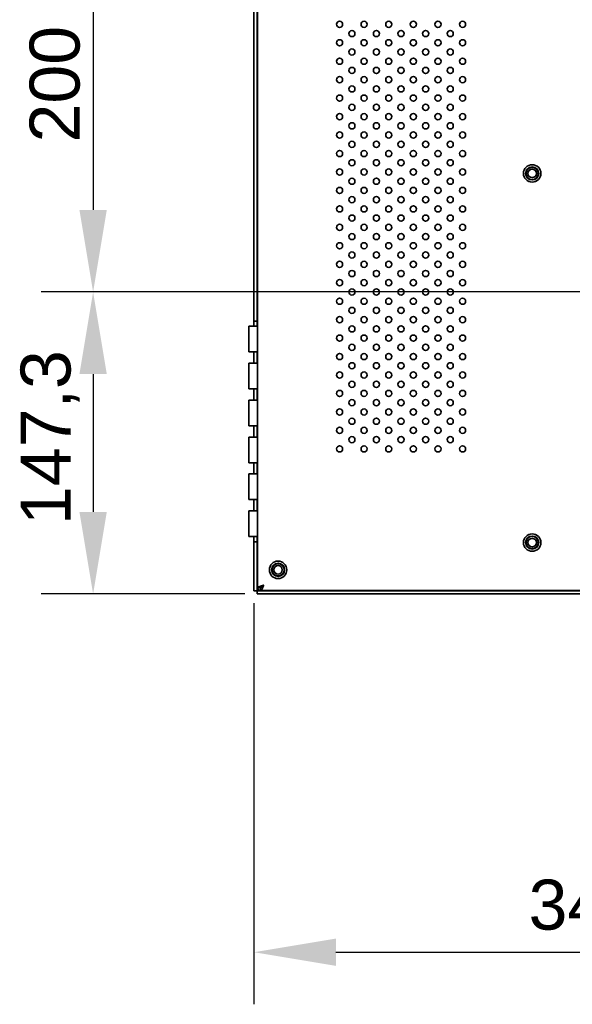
# Model space of a CAD drawing. Header units: millimetres. Extents: x 0 to 5110, y 0 to 2376.
# Tile 45 of 95: x 2106 to 2376, y 1303 to 1783. Entities that reach past the tile are written whole.
import ezdxf

# ---------------------------------------------------------------- set-up
doc = ezdxf.new("R2010")
doc.units = ezdxf.units.MM
doc.header["$LTSCALE"] = 8
doc.layers.add('Bemaßungen(ISO)', color=7, linetype='Continuous', lineweight=18)
doc.layers.add('Sichtbare Kanten(ISO)', color=7, linetype='Continuous', lineweight=35)
doc.styles.add('Aktuell-ISOGroßer Text', font='arial.ttf')
doc.dimstyles.new('X.XXXGroßer Text', dxfattribs={"dimscale": 8, "dimtxt": 3.048, "dimasz": 5, "dimexe": 3.175, "dimexo": 0.75, "dimgap": 0.762, "dimtad": 1, "dimdec": 1, "dimrnd": 1e-08, "dimzin": 12, "dimtxsty": 'Aktuell-ISOGroßer Text', "dimcen": 0.09, "dimdle": 10, "dimclrd": 256, "dimclre": 256, "dimclrt": 7, "dimadec": 0, "dimazin": 3, "dimtfac": 0.656168, "dimtdec": 1, "dimtmove": 0, "dimatfit": 3, "dimfxl": 1, "dimtolj": 1, "dimlwd": 25, "dimlwe": 25, "dimarcsym": 0})

# ---------------------------------------------------------------- blocks, each defined once
blk = doc.blocks.new('*D15')
at = {"layer": 'Bemaßungen(ISO)', "color": 250, "linetype": 'Continuous', "lineweight": 25, "true_color": 0x3f3f3f, "transparency": 16777216}
for p, q in [((2530.52, 1850.25), (2116.87, 1850.25)), ((2142.27, 1810.25), (2142.27, 1690.25)), ((2530.52, 1650.25), (2116.87, 1650.25))]:
    blk.add_line(p, q, dxfattribs=at)
at = {"layer": 'Bemaßungen(ISO)', "color": 250, "linetype": 'Continuous', "true_color": 0x3f3f3f, "transparency": 16777216}
for points in [[(2135.6, 1810.25), (2148.93, 1810.25), (2142.27, 1850.25)], [(2135.6, 1690.25), (2148.93, 1690.25), (2142.27, 1650.25)]]:
    blk.add_solid(points, dxfattribs=at)
at = {"layer": 'Defpoints', "color": 0, "linetype": 'Continuous', "transparency": 16777216}
for p in [(2536.52, 1850.25), (2142.27, 1650.25), (2536.52, 1650.25)]:
    blk.add_point(p, dxfattribs=at)
at = {"layer": 'Bemaßungen(ISO)', "color": 7, "linetype": 'Continuous', "lineweight": 25, "transparency": 16777216, "insert": (2111.27, 1723.15), "char_height": 24.384, "attachment_point": 1, "rotation": 90, "style": 'Aktuell-ISOGroßer Text'}
blk.add_mtext('\\A1;200', dxfattribs=at)
blk = doc.blocks.new('*D16')
at = {"layer": 'Bemaßungen(ISO)', "color": 250, "linetype": 'Continuous', "lineweight": 25, "true_color": 0x3f3f3f, "transparency": 16777216}
for p, q in [((2450.52, 1650.25), (2116.87, 1650.25)), ((2142.27, 1610.25), (2142.27, 1543)), ((2216.27, 1503), (2116.87, 1503))]:
    blk.add_line(p, q, dxfattribs=at)
at = {"layer": 'Bemaßungen(ISO)', "color": 250, "linetype": 'Continuous', "true_color": 0x3f3f3f, "transparency": 16777216}
for points in [[(2135.6, 1610.25), (2148.93, 1610.25), (2142.27, 1650.25)], [(2135.6, 1543), (2148.93, 1543), (2142.27, 1503)]]:
    blk.add_solid(points, dxfattribs=at)
at = {"layer": 'Defpoints', "color": 0, "linetype": 'Continuous', "transparency": 16777216}
for p in [(2456.52, 1650.25), (2142.27, 1503), (2222.27, 1503)]:
    blk.add_point(p, dxfattribs=at)
at = {"layer": 'Bemaßungen(ISO)', "color": 7, "linetype": 'Continuous', "lineweight": 25, "transparency": 16777216, "insert": (2106.86, 1536.63), "char_height": 24.384, "attachment_point": 1, "rotation": 90, "style": 'Aktuell-ISOGroßer Text'}
blk.add_mtext('\\A1;147,3', dxfattribs=at)
blk = doc.blocks.new('*D21')
at = {"layer": 'Bemaßungen(ISO)', "color": 250, "linetype": 'Continuous', "lineweight": 25, "true_color": 0x3f3f3f, "transparency": 16777216}
for p, q in [((2561.52, 1619.25), (2561.52, 1302.93)), ((2220.77, 1498.5), (2220.77, 1302.93)), ((2260.77, 1328.33), (2521.52, 1328.33))]:
    blk.add_line(p, q, dxfattribs=at)
at = {"layer": 'Bemaßungen(ISO)', "color": 250, "linetype": 'Continuous', "true_color": 0x3f3f3f, "transparency": 16777216}
for points in [[(2260.77, 1335), (2260.77, 1321.66), (2220.77, 1328.33)], [(2521.52, 1335), (2521.52, 1321.66), (2561.52, 1328.33)]]:
    blk.add_solid(points, dxfattribs=at)
at = {"layer": 'Defpoints', "color": 0, "linetype": 'Continuous', "transparency": 16777216}
for p in [(2561.52, 1625.25), (2220.77, 1504.5), (2561.52, 1328.33)]:
    blk.add_point(p, dxfattribs=at)
at = {"layer": 'Bemaßungen(ISO)', "color": 7, "linetype": 'Continuous', "lineweight": 25, "transparency": 16777216, "insert": (2354.76, 1363.73), "char_height": 24.384, "attachment_point": 1, "style": 'Aktuell-ISOGroßer Text'}
blk.add_mtext('\\A1;340,7', dxfattribs=at)

msp = doc.modelspace()

# ---------------------------------------------------------------- linework, layer by layer
at = {"layer": 'Sichtbare Kanten(ISO)'}
for p, q in [((2220.77, 1635.95), (2220.77, 2023)), ((2222.27, 1635.95), (2222.27, 2023)), ((2222.52, 1506.25), (2222.52, 2021.25)), ((2218.32, 1633.5), (2218.32, 1621)), ((2222.52, 1633.5), (2218.32, 1633.5)), ((2220.77, 1635.95), (2222.27, 1635.95)), ((2220.77, 1633.5), (2220.77, 1635.95)), ((2222.27, 1633.5), (2222.27, 1635.95)), ((2222.52, 1621), (2218.32, 1621)), ((2220.77, 1615.5), (2220.77, 1621)), ((2222.27, 1615.5), (2222.27, 1621)), ((2218.32, 1615.5), (2218.32, 1603)), ((2222.52, 1615.5), (2218.32, 1615.5)), ((2222.52, 1603), (2218.32, 1603)), ((2220.77, 1597.5), (2220.77, 1603)), ((2222.27, 1597.5), (2222.27, 1603)), ((2218.32, 1597.5), (2218.32, 1585)), ((2222.52, 1597.5), (2218.32, 1597.5)), ((2222.52, 1585), (2218.32, 1585)), ((2220.77, 1579.5), (2220.77, 1585)), ((2222.27, 1579.5), (2222.27, 1585)), ((2218.32, 1579.5), (2218.32, 1567)), ((2222.52, 1579.5), (2218.32, 1579.5)), ((2222.52, 1567), (2218.32, 1567)), ((2220.77, 1561.5), (2220.77, 1567)), ((2222.27, 1561.5), (2222.27, 1567)), ((2218.32, 1561.5), (2218.32, 1549)), ((2222.52, 1561.5), (2218.32, 1561.5)), ((2222.52, 1549), (2218.32, 1549)), ((2220.77, 1543.5), (2220.77, 1549)), ((2222.27, 1543.5), (2222.27, 1549)), ((2218.32, 1543.5), (2218.32, 1531)), ((2222.52, 1543.5), (2218.32, 1543.5)), ((2222.52, 1531), (2218.32, 1531)), ((2220.77, 1528.45), (2220.77, 1531)), ((2220.77, 1504.5), (2220.77, 1528.45)), ((2220.77, 1528.45), (2222.27, 1528.45)), ((2222.27, 1528.45), (2222.27, 1531)), ((2222.27, 1504.5), (2222.27, 1528.45)), ((2222.27, 1504.5), (2220.77, 1504.5)), ((2222.27, 1504.5), (2222.27, 1503)), ((3100.77, 1504.5), (2222.27, 1504.5)), ((3100.77, 1503), (2222.27, 1503)), ((2223.92, 1506.11), (2222.56, 1506.11)), ((3099.11, 1504.75), (2223.92, 1504.75))]:
    msp.add_line(p, q, dxfattribs=at)
for centre, radius in [((2262.52, 1780.75), 1.5), ((2274.52, 1780.75), 1.5), ((2286.52, 1780.75), 1.5), ((2298.52, 1780.75), 1.5), ((2310.52, 1780.75), 1.5), ((2322.52, 1780.75), 1.5), ((2268.52, 1776.25), 1.5), ((2280.52, 1776.25), 1.5), ((2292.52, 1776.25), 1.5), ((2304.52, 1776.25), 1.5), ((2316.52, 1776.25), 1.5), ((2262.52, 1771.75), 1.5), ((2274.52, 1771.75), 1.5), ((2286.52, 1771.75), 1.5), ((2298.52, 1771.75), 1.5), ((2310.52, 1771.75), 1.5), ((2322.52, 1771.75), 1.5), ((2268.52, 1767.25), 1.5), ((2280.52, 1767.25), 1.5), ((2292.52, 1767.25), 1.5), ((2304.52, 1767.25), 1.5), ((2316.52, 1767.25), 1.5), ((2262.52, 1762.75), 1.5), ((2274.52, 1762.75), 1.5), ((2286.52, 1762.75), 1.5), ((2298.52, 1762.75), 1.5), ((2310.52, 1762.75), 1.5), ((2322.52, 1762.75), 1.5), ((2268.52, 1758.25), 1.5), ((2280.52, 1758.25), 1.5), ((2292.52, 1758.25), 1.5), ((2304.52, 1758.25), 1.5), ((2316.52, 1758.25), 1.5), ((2262.52, 1753.75), 1.5), ((2274.52, 1753.75), 1.5), ((2286.52, 1753.75), 1.5), ((2298.52, 1753.75), 1.5), ((2310.52, 1753.75), 1.5), ((2322.52, 1753.75), 1.5), ((2268.52, 1749.25), 1.5), ((2280.52, 1749.25), 1.5), ((2292.52, 1749.25), 1.5), ((2304.52, 1749.25), 1.5), ((2316.52, 1749.25), 1.5), ((2262.52, 1744.75), 1.5), ((2274.52, 1744.75), 1.5), ((2286.52, 1744.75), 1.5), ((2298.52, 1744.75), 1.5), ((2310.52, 1744.75), 1.5), ((2322.52, 1744.75), 1.5), ((2268.52, 1740.25), 1.5), ((2280.52, 1740.25), 1.5), ((2292.52, 1740.25), 1.5), ((2304.52, 1740.25), 1.5), ((2316.52, 1740.25), 1.5), ((2262.52, 1735.75), 1.5), ((2274.52, 1735.75), 1.5), ((2286.52, 1735.75), 1.5), ((2298.52, 1735.75), 1.5), ((2310.52, 1735.75), 1.5), ((2322.52, 1735.75), 1.5), ((2268.52, 1731.25), 1.5), ((2280.52, 1731.25), 1.5), ((2292.52, 1731.25), 1.5), ((2304.52, 1731.25), 1.5), ((2316.52, 1731.25), 1.5), ((2262.52, 1726.75), 1.5), ((2268.52, 1722.25), 1.5), ((2274.52, 1726.75), 1.5), ((2280.52, 1722.25), 1.5), ((2286.52, 1726.75), 1.5), ((2292.52, 1722.25), 1.5), ((2298.52, 1726.75), 1.5), ((2304.52, 1722.25), 1.5), ((2310.52, 1726.75), 1.5), ((2316.52, 1722.25), 1.5), ((2322.52, 1726.75), 1.5), ((2262.52, 1717.75), 1.5), ((2274.52, 1717.75), 1.5), ((2286.52, 1717.75), 1.5), ((2298.52, 1717.75), 1.5), ((2310.52, 1717.75), 1.5), ((2322.52, 1717.75), 1.5), ((2268.52, 1713.25), 1.5), ((2280.52, 1713.25), 1.5), ((2292.52, 1713.25), 1.5), ((2304.52, 1713.25), 1.5), ((2316.52, 1713.25), 1.5), ((2262.52, 1708.75), 1.5), ((2274.52, 1708.75), 1.5), ((2286.52, 1708.75), 1.5), ((2298.52, 1708.75), 1.5), ((2310.52, 1708.75), 1.5), ((2322.52, 1708.75), 1.5), ((2356.52, 1708.05), 4.25), ((2356.52, 1708.05), 3.2), ((2356.52, 1708.05), 2.96), ((2356.52, 1708.05), 2.07), ((2268.52, 1704.25), 1.5), ((2280.52, 1704.25), 1.5), ((2292.52, 1704.25), 1.5), ((2304.52, 1704.25), 1.5), ((2316.52, 1704.25), 1.5), ((2262.52, 1699.75), 1.5), ((2274.52, 1699.75), 1.5), ((2286.52, 1699.75), 1.5), ((2298.52, 1699.75), 1.5), ((2310.52, 1699.75), 1.5), ((2322.52, 1699.75), 1.5), ((2268.52, 1695.25), 1.5), ((2280.52, 1695.25), 1.5), ((2292.52, 1695.25), 1.5), ((2304.52, 1695.25), 1.5), ((2316.52, 1695.25), 1.5), ((2262.52, 1690.75), 1.5), ((2274.52, 1690.75), 1.5), ((2286.52, 1690.75), 1.5), ((2298.52, 1690.75), 1.5), ((2310.52, 1690.75), 1.5), ((2322.52, 1690.75), 1.5), ((2268.52, 1686.25), 1.5), ((2280.52, 1686.25), 1.5), ((2292.52, 1686.25), 1.5), ((2304.52, 1686.25), 1.5), ((2316.52, 1686.25), 1.5), ((2262.52, 1681.75), 1.5), ((2274.52, 1681.75), 1.5), ((2286.52, 1681.75), 1.5), ((2298.52, 1681.75), 1.5), ((2310.52, 1681.75), 1.5), ((2322.52, 1681.75), 1.5), ((2268.52, 1677.25), 1.5), ((2280.52, 1677.25), 1.5), ((2292.52, 1677.25), 1.5), ((2304.52, 1677.25), 1.5), ((2316.52, 1677.25), 1.5), ((2262.52, 1672.75), 1.5), ((2274.52, 1672.75), 1.5), ((2286.52, 1672.75), 1.5), ((2298.52, 1672.75), 1.5), ((2310.52, 1672.75), 1.5), ((2322.52, 1672.75), 1.5), ((2268.52, 1668.25), 1.5), ((2280.52, 1668.25), 1.5), ((2292.52, 1668.25), 1.5), ((2304.52, 1668.25), 1.5), ((2316.52, 1668.25), 1.5), ((2262.52, 1663.75), 1.5), ((2274.52, 1663.75), 1.5), ((2286.52, 1663.75), 1.5), ((2298.52, 1663.75), 1.5), ((2310.52, 1663.75), 1.5), ((2322.52, 1663.75), 1.5), ((2262.52, 1654.75), 1.5), ((2268.52, 1659.25), 1.5), ((2274.52, 1654.75), 1.5), ((2280.52, 1659.25), 1.5), ((2286.52, 1654.75), 1.5), ((2292.52, 1659.25), 1.5), ((2298.52, 1654.75), 1.5), ((2304.52, 1659.25), 1.5), ((2310.52, 1654.75), 1.5), ((2316.52, 1659.25), 1.5), ((2322.52, 1654.75), 1.5), ((2268.52, 1650.25), 1.5), ((2280.52, 1650.25), 1.5), ((2292.52, 1650.25), 1.5), ((2304.52, 1650.25), 1.5), ((2316.52, 1650.25), 1.5), ((2262.52, 1645.75), 1.5), ((2274.52, 1645.75), 1.5), ((2286.52, 1645.75), 1.5), ((2298.52, 1645.75), 1.5), ((2310.52, 1645.75), 1.5), ((2322.52, 1645.75), 1.5), ((2268.52, 1641.25), 1.5), ((2280.52, 1641.25), 1.5), ((2292.52, 1641.25), 1.5), ((2304.52, 1641.25), 1.5), ((2316.52, 1641.25), 1.5), ((2262.52, 1636.75), 1.5), ((2274.52, 1636.75), 1.5), ((2286.52, 1636.75), 1.5), ((2298.52, 1636.75), 1.5), ((2310.52, 1636.75), 1.5), ((2322.52, 1636.75), 1.5), ((2268.52, 1632.25), 1.5), ((2280.52, 1632.25), 1.5), ((2292.52, 1632.25), 1.5), ((2304.52, 1632.25), 1.5), ((2316.52, 1632.25), 1.5), ((2262.52, 1627.75), 1.5), ((2274.52, 1627.75), 1.5), ((2286.52, 1627.75), 1.5), ((2298.52, 1627.75), 1.5), ((2310.52, 1627.75), 1.5), ((2322.52, 1627.75), 1.5), ((2268.52, 1623.25), 1.5), ((2280.52, 1623.25), 1.5), ((2292.52, 1623.25), 1.5), ((2304.52, 1623.25), 1.5), ((2316.52, 1623.25), 1.5), ((2262.52, 1618.75), 1.5), ((2274.52, 1618.75), 1.5), ((2286.52, 1618.75), 1.5), ((2298.52, 1618.75), 1.5), ((2310.52, 1618.75), 1.5), ((2322.52, 1618.75), 1.5), ((2268.52, 1614.25), 1.5), ((2280.52, 1614.25), 1.5), ((2292.52, 1614.25), 1.5), ((2304.52, 1614.25), 1.5), ((2316.52, 1614.25), 1.5), ((2262.52, 1609.75), 1.5), ((2274.52, 1609.75), 1.5), ((2286.52, 1609.75), 1.5), ((2298.52, 1609.75), 1.5), ((2310.52, 1609.75), 1.5), ((2322.52, 1609.75), 1.5), ((2268.52, 1605.25), 1.5), ((2280.52, 1605.25), 1.5), ((2292.52, 1605.25), 1.5), ((2304.52, 1605.25), 1.5), ((2316.52, 1605.25), 1.5), ((2262.52, 1600.75), 1.5), ((2274.52, 1600.75), 1.5), ((2286.52, 1600.75), 1.5), ((2298.52, 1600.75), 1.5), ((2310.52, 1600.75), 1.5), ((2322.52, 1600.75), 1.5), ((2268.52, 1596.25), 1.5), ((2280.52, 1596.25), 1.5), ((2292.52, 1596.25), 1.5), ((2304.52, 1596.25), 1.5), ((2316.52, 1596.25), 1.5), ((2262.52, 1591.75), 1.5), ((2274.52, 1591.75), 1.5), ((2286.52, 1591.75), 1.5), ((2298.52, 1591.75), 1.5), ((2310.52, 1591.75), 1.5), ((2322.52, 1591.75), 1.5), ((2262.52, 1582.75), 1.5), ((2268.52, 1587.25), 1.5), ((2274.52, 1582.75), 1.5), ((2280.52, 1587.25), 1.5), ((2286.52, 1582.75), 1.5), ((2292.52, 1587.25), 1.5), ((2298.52, 1582.75), 1.5), ((2304.52, 1587.25), 1.5), ((2310.52, 1582.75), 1.5), ((2316.52, 1587.25), 1.5), ((2322.52, 1582.75), 1.5), ((2268.52, 1578.25), 1.5), ((2280.52, 1578.25), 1.5), ((2292.52, 1578.25), 1.5), ((2304.52, 1578.25), 1.5), ((2316.52, 1578.25), 1.5), ((2262.52, 1573.75), 1.5), ((2274.52, 1573.75), 1.5), ((2286.52, 1573.75), 1.5), ((2298.52, 1573.75), 1.5), ((2310.52, 1573.75), 1.5), ((2322.52, 1573.75), 1.5), ((2356.52, 1528.05), 4.25), ((2356.52, 1528.05), 3.2), ((2356.52, 1528.05), 2.96), ((2356.52, 1528.05), 2.07), ((2232.52, 1514.75), 4.25), ((2232.52, 1514.75), 3.2), ((2232.52, 1514.75), 2.96), ((2232.52, 1514.75), 2.07)]:
    msp.add_circle(centre, radius, dxfattribs=at)
for points, knots in [([(2222.27, 1504.5), (2222.35, 1504.5), (2222.43, 1504.53), (2222.52, 1504.58), (2222.6, 1504.63), (2222.68, 1504.7), (2222.77, 1504.79), (2222.85, 1504.89), (2222.93, 1505), (2223.02, 1505.12), (2223.1, 1505.24), (2223.18, 1505.37), (2223.27, 1505.5)], [0, 0, 0, 0, 0.25, 0.25, 0.25, 0.5, 0.5, 0.5, 0.75, 0.75, 0.75, 1, 1, 1, 1]), ([(2223.27, 1505.5), (2223.14, 1505.42), (2223.01, 1505.34), (2222.88, 1505.25), (2222.76, 1505.17), (2222.65, 1505.09), (2222.56, 1505), (2222.47, 1504.92), (2222.39, 1504.84), (2222.34, 1504.75), (2222.29, 1504.67), (2222.27, 1504.59), (2222.27, 1504.5)], [0, 0, 0, 0, 0.25, 0.25, 0.25, 0.5, 0.5, 0.5, 0.75, 0.75, 0.75, 1, 1, 1, 1]), ([(2222.56, 1506.11), (2222.55, 1506.14), (2222.53, 1506.16), (2222.52, 1506.21), (2222.52, 1506.23), (2222.52, 1506.25)], [0, 0, 0, 0, 0.0260922, 0.0260922, 0.05218479, 0.05218479, 0.05218479, 0.05218479]), ([(2225.52, 1507.25), (2225.17, 1507.16), (2224.82, 1507.06), (2224.49, 1506.97), (2224.16, 1506.87), (2223.85, 1506.78), (2223.58, 1506.68), (2223.31, 1506.59), (2223.09, 1506.49), (2222.91, 1506.4), (2222.74, 1506.3), (2222.62, 1506.21), (2222.56, 1506.11)], [0, 0, 0, 0, 0.25, 0.25, 0.25, 0.5, 0.5, 0.5, 0.75, 0.75, 0.75, 1, 1, 1, 1]), ([(2223.92, 1504.75), (2224.06, 1504.75), (2224.19, 1504.82), (2224.32, 1504.94), (2224.45, 1505.07), (2224.59, 1505.25), (2224.72, 1505.48), (2224.85, 1505.72), (2224.99, 1505.99), (2225.12, 1506.3), (2225.25, 1506.6), (2225.38, 1506.92), (2225.52, 1507.25)], [0, 0, 0, 0, 0.25, 0.25, 0.25, 0.5, 0.5, 0.5, 0.75, 0.75, 0.75, 1, 1, 1, 1]), ([(2225.52, 1507.25), (2225.42, 1507.15), (2225.32, 1507.06), (2225.12, 1506.87), (2225.02, 1506.78), (2224.85, 1506.64), (2224.79, 1506.59), (2224.65, 1506.5), (2224.59, 1506.46), (2224.42, 1506.37), (2224.32, 1506.32), (2224.12, 1506.27), (2224.02, 1506.25), (2223.92, 1506.25)], [0, 0, 0, 0, 0.0420782, 0.0420782, 0.0841512, 0.0841512, 0.112174, 0.112174, 0.1401969, 0.1401969, 0.1822699, 0.1822699, 0.2243481, 0.2243481, 0.2243481, 0.2243481]), ([(2223.92, 1504.75), (2223.92, 1505), (2223.92, 1505.25), (2223.92, 1505.74), (2223.92, 1505.98), (2223.92, 1506.22)], [0.0000002, 0.0000002, 0.0000002, 0.0000002, 0.075, 0.075, 0.1470846, 0.1470846, 0.1470846, 0.1470846]), ([(2224.11, 1506.27), (2224.14, 1506.31), (2224.18, 1506.35), (2224.21, 1506.4), (2224.3, 1506.49), (2224.42, 1506.59), (2224.55, 1506.68), (2224.68, 1506.78), (2224.84, 1506.87), (2225, 1506.97), (2225.17, 1507.06), (2225.34, 1507.16), (2225.52, 1507.25)], [0.1384077, 0.1384077, 0.1384077, 0.1384077, 0.25, 0.25, 0.25, 0.5, 0.5, 0.5, 0.75, 0.75, 0.75, 1, 1, 1, 1])]:
    msp.add_open_spline(points, degree=3, knots=knots, dxfattribs=at)

# ---------------------------------------------------------------- dimensions: what is measured, and where the dimension line sits
at = {"layer": 'Bemaßungen(ISO)', "color": 250, "linetype": 'Continuous', "lineweight": 25, "true_color": 0x3f3f3f}
for base, p1, p2, picture, middle in [((2142.27, 1650.25), (2536.52, 1850.25), (2536.52, 1650.25), '*D15', (2142.27, 1750.25)), ((2142.26733243, 1503.00183235), (2456.51733243, 1650.25183235), (2222.26733243, 1503.00183235), '*D16', (2142.26733243, 1576.62683235))]:
    dim = msp.add_linear_dim(base=base, p1=p1, p2=p2, angle=90, dimstyle='X.XXXGroßer Text', override={"dimdec": 1, "dimtp": 0, "dimtm": 0, "dimtdec": 1, "dimtofl": 0, "dimatfit": 1}, dxfattribs=at)
    dim.commit()
    dim.dimension.update_dxf_attribs({"geometry": picture, "text_midpoint": middle, "dimtype": 160})
dim = msp.add_linear_dim(base=(2561.51733243, 1328.33115068), p1=(2220.76733243, 1504.50183235), p2=(2561.51733243, 1625.25183235), dimstyle='X.XXXGroßer Text', override={"dimdec": 1, "dimtp": 0, "dimtm": 0, "dimtdec": 1, "dimtofl": 0, "dimatfit": 1}, dxfattribs=at)
dim.commit()
dim.dimension.update_dxf_attribs({"geometry": '*D21', "text_midpoint": (2395.8975793, 1328.33115068), "dimtype": 160})

doc.saveas('drawing.dxf')
